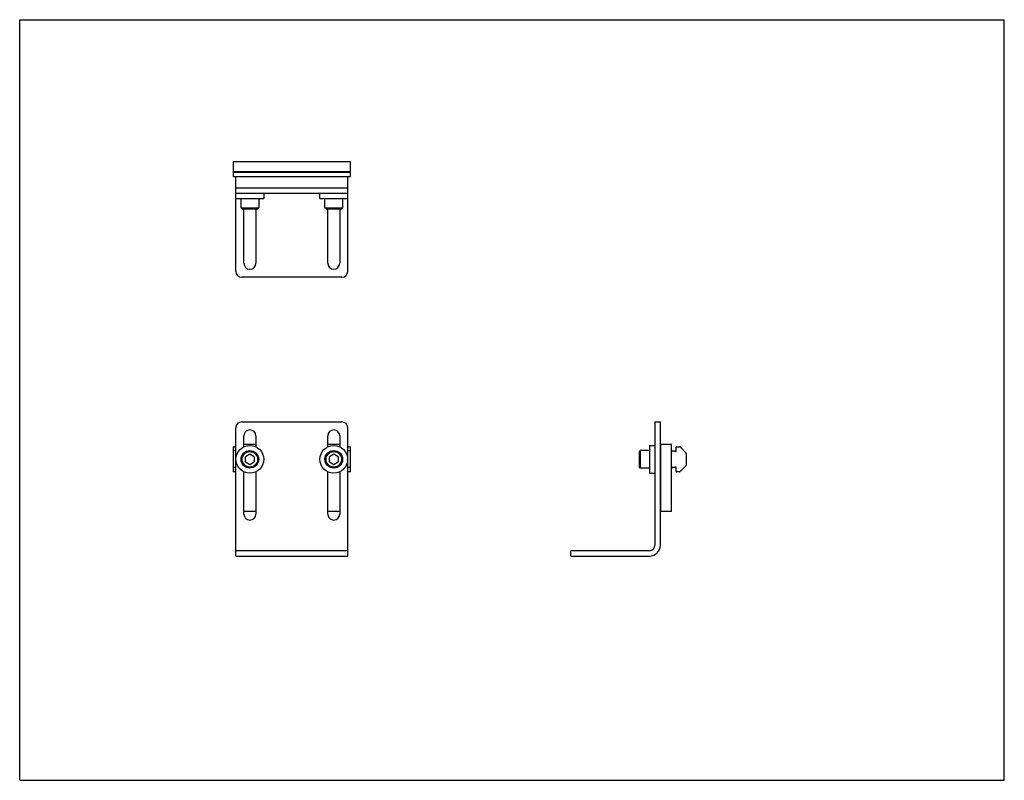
# Model space of a CAD drawing. Header units: inches. Extents: x 0 to 22, y 0 to 17.
import ezdxf

# ---------------------------------------------------------------- set-up
doc = ezdxf.new("R2010")
doc.units = ezdxf.units.IN
doc.header["$LTSCALE"] = 1.21
doc.header["$MEASUREMENT"] = 0
doc.layers.get('0').update_dxf_attribs({"linetype": 'CONTINUOUS'})
doc.layers.add('201347_1_1_BL0', color=7, linetype='CONTINUOUS')
doc.layers.add('MOUNTING_1_BL1', color=7, linetype='CONTINUOUS')

# ---------------------------------------------------------------- blocks, each defined once
blk = doc.blocks.new('201347_1_1_BL0', base_point=(9.572, 9.128))
at = {"layer": '201347_1_1_BL0', "color": 7, "linetype": 'CONTINUOUS'}
for p, q in [((4.83, 11.375), (4.83, 13.245)), ((4.83, 13.245), (7.33, 13.245)), ((7.33, 11.375), (7.33, 13.245)), ((4.83, 13.125), (7.33, 13.125)), ((5.01, 11.557), (5.01, 12.769)), ((5.275, 12.769), (5.275, 11.557)), ((6.885, 11.557), (6.885, 12.769)), ((7.15, 12.769), (7.15, 11.557)), ((7.2, 11.245), (4.96, 11.245)), ((4.96, 8.011), (7.2, 8.011)), ((14.195, 8.011), (14.195, 5.256)), ((14.195, 8.011), (14.315, 8.011)), ((14.315, 5.256), (14.315, 8.011)), ((4.83, 5.011), (4.83, 7.881)), ((7.33, 5.011), (7.33, 7.881)), ((5.01, 7.454), (5.01, 7.699)), ((5.275, 7.699), (5.275, 7.454)), ((6.885, 7.454), (6.885, 7.699)), ((7.15, 7.699), (7.15, 7.454)), ((5.01, 5.949), (5.01, 6.894)), ((5.275, 6.894), (5.275, 5.949)), ((6.885, 5.949), (6.885, 6.894)), ((7.15, 6.894), (7.15, 5.949)), ((7.33, 5.131), (4.83, 5.131)), ((14.07, 5.131), (12.315, 5.131)), ((12.315, 5.011), (12.315, 5.131)), ((4.83, 5.011), (7.33, 5.011)), ((12.315, 5.011), (14.07, 5.011))]:
    blk.add_line(p, q, dxfattribs=at)
for centre, radius, start, end in [((5.143, 11.557), 0.133, 180, 360), ((7.018, 11.557), 0.133, 180, 360), ((4.96, 11.375), 0.13, 180, 270), ((7.2, 11.375), 0.13, 270, 360), ((4.96, 7.881), 0.13, 90, 180), ((7.2, 7.881), 0.13, 0, 90), ((5.143, 7.699), 0.133, 0, 180), ((7.018, 7.699), 0.133, 0, 180), ((5.143, 5.949), 0.133, 180, 360), ((7.018, 5.949), 0.133, 180, 360), ((14.07, 5.256), 0.245, 270, 360), ((14.07, 5.256), 0.125, 270, 360)]:
    blk.add_arc(centre, radius, start, end, dxfattribs=at)
blk = doc.blocks.new('MOUNTING_1_BL1', base_point=(9.83, 9.917))
at = {"layer": 'MOUNTING_1_BL1', "color": 7, "linetype": 'CONTINUOUS'}
for p, q in [((4.768, 13.823), (4.768, 13.495)), ((7.393, 13.823), (4.768, 13.823)), ((7.393, 13.495), (7.393, 13.823)), ((7.393, 13.6), (4.768, 13.6)), ((7.393, 13.585), (4.768, 13.585)), ((4.768, 13.495), (7.393, 13.495)), ((4.83, 13.245), (4.83, 13.495)), ((7.33, 13.245), (7.33, 13.495)), ((4.833, 13.005), (4.833, 13.125)), ((4.833, 13.005), (5.453, 13.005)), ((4.946, 12.793), (4.946, 13.005)), ((5.34, 13.005), (5.34, 12.793)), ((5.453, 13.125), (5.453, 13.005)), ((6.708, 13.005), (6.708, 13.125)), ((6.708, 13.005), (7.328, 13.005)), ((6.821, 12.793), (6.821, 13.005)), ((7.215, 13.005), (7.215, 12.793)), ((7.328, 13.125), (7.328, 13.005)), ((4.97, 12.769), (4.946, 12.793)), ((4.946, 12.793), (5.34, 12.793)), ((4.97, 12.769), (5.316, 12.769)), ((5.316, 12.769), (5.34, 12.793)), ((6.821, 12.793), (7.215, 12.793)), ((6.845, 12.769), (6.821, 12.793)), ((6.845, 12.769), (7.191, 12.769)), ((7.191, 12.769), (7.215, 12.793)), ((5.01, 7.511), (5.275, 7.511)), ((6.885, 7.511), (7.15, 7.511)), ((14.075, 7.484), (14.075, 6.864)), ((14.075, 7.484), (14.195, 7.484)), ((14.315, 7.511), (14.315, 6.011)), ((14.315, 7.511), (14.565, 7.511)), ((14.565, 6.011), (14.565, 7.511)), ((4.768, 7.456), (4.768, 6.893)), ((4.768, 7.456), (4.83, 7.456)), ((4.83, 7.361), (4.768, 7.361)), ((5.143, 7.288), (5.044, 7.231)), ((5.241, 7.231), (5.143, 7.288)), ((7.018, 7.288), (6.919, 7.231)), ((7.116, 7.231), (7.018, 7.288)), ((7.33, 7.456), (7.393, 7.456)), ((7.393, 7.361), (7.33, 7.361)), ((7.393, 6.893), (7.393, 7.456)), ((13.839, 7.347), (13.862, 7.371)), ((13.839, 7.347), (13.839, 7.001)), ((13.862, 7.371), (13.862, 6.977)), ((14.075, 7.371), (13.862, 7.371)), ((14.585, 7.361), (14.655, 7.361)), ((14.655, 7.353), (14.655, 7.361)), ((14.67, 7.353), (14.67, 7.446)), ((14.68, 7.456), (14.743, 7.456)), ((14.758, 7.45), (14.887, 7.321)), ((14.893, 7.307), (14.893, 7.042)), ((5.044, 7.117), (5.044, 7.231)), ((5.044, 7.117), (5.143, 7.061)), ((5.143, 7.061), (5.241, 7.117)), ((5.241, 7.231), (5.241, 7.117)), ((6.919, 7.117), (6.919, 7.231)), ((6.919, 7.117), (7.018, 7.061)), ((7.018, 7.061), (7.116, 7.117)), ((7.116, 7.231), (7.116, 7.117)), ((4.83, 6.988), (4.768, 6.988)), ((4.83, 6.893), (4.768, 6.893)), ((7.393, 6.988), (7.33, 6.988)), ((7.393, 6.893), (7.33, 6.893)), ((13.839, 7.001), (13.862, 6.977)), ((14.075, 6.977), (13.862, 6.977)), ((14.075, 6.864), (14.195, 6.864)), ((14.655, 6.988), (14.585, 6.988)), ((14.655, 6.988), (14.655, 6.995)), ((14.67, 6.903), (14.67, 6.995)), ((14.743, 6.893), (14.68, 6.893)), ((14.887, 7.028), (14.758, 6.899)), ((5.275, 6.011), (5.01, 6.011)), ((7.15, 6.011), (6.885, 6.011)), ((14.565, 6.011), (14.315, 6.011))]:
    blk.add_line(p, q, dxfattribs=at)
for centre, radius in [((5.143, 7.174), 0.31), ((7.018, 7.174), 0.31), ((5.143, 7.174), 0.197), ((5.143, 7.174), 0.173), ((7.018, 7.174), 0.197), ((7.018, 7.174), 0.173)]:
    blk.add_circle(centre, radius, dxfattribs=at)
for centre, radius, start, end in [((14.585, 7.341), 0.02, 90, 180), ((14.662, 7.353), 0.0075, 180, 360), ((14.68, 7.446), 0.01, 90, 180), ((14.743, 7.436), 0.02, 45, 90), ((14.873, 7.307), 0.02, 0, 45), ((14.873, 7.042), 0.02, 315, 360), ((14.585, 7.008), 0.02, 180, 270), ((14.662, 6.995), 0.0075, 0, 180), ((14.68, 6.903), 0.01, 180, 270), ((14.743, 6.913), 0.02, 270, 315)]:
    blk.add_arc(centre, radius, start, end, dxfattribs=at)

msp = doc.modelspace()

# ---------------------------------------------------------------- linework, layer by layer
at = {"color": 7, "linetype": 'CONTINUOUS'}
for p, q in [((0, 0), (0, 17)), ((0, 17), (22, 17)), ((22, 0), (22, 17)), ((0, 0), (22, 0))]:
    msp.add_line(p, q, dxfattribs=at)

# ---------------------------------------------------------------- block references
at = {"layer": '201347_1_1_BL0'}
msp.add_blockref('201347_1_1_BL0', (9.572, 9.128), dxfattribs=at)
at = {"layer": 'MOUNTING_1_BL1'}
msp.add_blockref('MOUNTING_1_BL1', (9.83, 9.917), dxfattribs=at)

doc.saveas('drawing.dxf')
